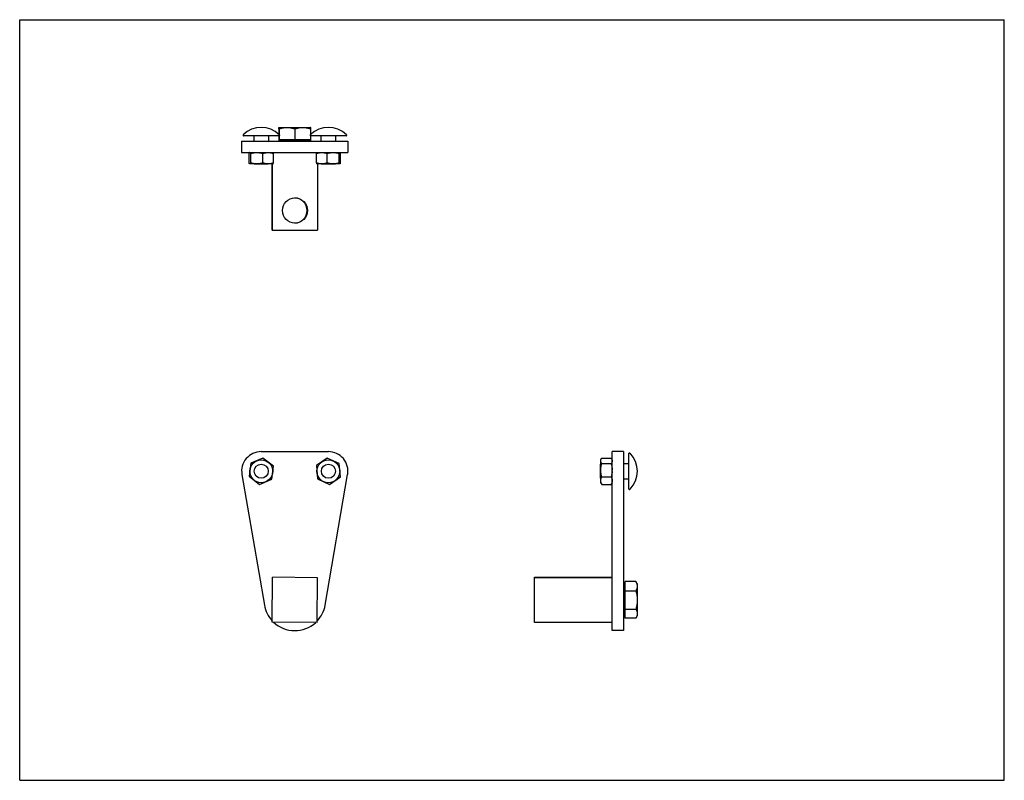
# Model space of a CAD drawing. Header units: inches. Extents: x 0 to 22, y 0 to 17.
import ezdxf

# ---------------------------------------------------------------- set-up
doc = ezdxf.new("R2010")
doc.units = ezdxf.units.IN
doc.header["$LTSCALE"] = 1.21
doc.header["$MEASUREMENT"] = 0
doc.layers.get('0').update_dxf_attribs({"linetype": 'CONTINUOUS'})
for name, color, linetype in [('520321_BL3', 7, 'CONTINUOUS'), ('532324_BL1', 7, 'CONTINUOUS'), ('807_3543_BL5', 7, 'CONTINUOUS'), ('807_3543_BL6', 7, 'CONTINUOUS'), ('961220MSS_BL4', 7, 'CONTINUOUS'), ('990801MSS_BL0', 7, 'CONTINUOUS'), ('990801MSS_BL2', 7, 'CONTINUOUS')]:
    doc.layers.add(name, color=color, linetype=linetype)

# ---------------------------------------------------------------- blocks, each defined once
blk = doc.blocks.new('990801MSS_BL0', base_point=(5.397, 10.324))
at = {"layer": '990801MSS_BL0', "color": 7, "linetype": 'CONTINUOUS'}
for p, q in [((5.124, 13.799), (5.124, 14.009)), ((5.141, 14.032), (5.138, 14.031)), ((5.162, 13.799), (5.162, 14.009)), ((5.435, 13.799), (5.435, 14.009)), ((5.653, 14.032), (5.655, 14.031)), ((5.67, 13.799), (5.67, 14.009)), ((5.141, 13.776), (5.138, 13.777)), ((5.653, 13.776), (5.141, 13.776)), ((5.653, 13.776), (5.655, 13.777)), ((5.162, 7.088), (5.124, 6.795)), ((5.435, 7.201), (5.162, 7.088)), ((5.67, 7.021), (5.435, 7.201)), ((5.631, 6.728), (5.67, 7.021)), ((5.124, 6.795), (5.358, 6.615)), ((5.358, 6.615), (5.631, 6.728))]:
    blk.add_line(p, q, dxfattribs=at)
blk.add_circle((5.397, 6.908), 0.256, dxfattribs=at)
for points, knots in [([(5.124, 14.009), (5.124, 14.01), (5.126, 14.013), (5.127, 14.017), (5.129, 14.02), (5.131, 14.023), (5.133, 14.025), (5.134, 14.027), (5.135, 14.028), (5.136, 14.029), (5.137, 14.03), (5.138, 14.03), (5.139, 14.031)], [0, 0, 0, 0, 0.16213, 0.314597, 0.456745, 0.587959, 0.707781, 0.763378, 0.816112, 0.866033, 0.913232, 1, 1, 1, 1]), ([(5.143, 14.032), (5.143, 14.032), (5.144, 14.032), (5.146, 14.032), (5.147, 14.031), (5.148, 14.03), (5.149, 14.03), (5.15, 14.028), (5.152, 14.027), (5.153, 14.026), (5.154, 14.024), (5.155, 14.022), (5.156, 14.021), (5.158, 14.019), (5.159, 14.016), (5.16, 14.013), (5.162, 14.011), (5.162, 14.009)], [0, 0, 0, 0, 0.039304, 0.07962, 0.121848, 0.16674, 0.214856, 0.266585, 0.322185, 0.381802, 0.445496, 0.513271, 0.585068, 0.660782, 0.74028, 0.823417, 1, 1, 1, 1]), ([(5.162, 14.009), (5.168, 14.011), (5.179, 14.014), (5.196, 14.019), (5.213, 14.023), (5.23, 14.026), (5.247, 14.029), (5.261, 14.03), (5.273, 14.031), (5.284, 14.032), (5.293, 14.032), (5.299, 14.032)], [0, 0, 0, 0, 0.125427, 0.250717, 0.375866, 0.500882, 0.625777, 0.750574, 0.81295, 0.875315, 1, 1, 1, 1]), ([(5.299, 14.032), (5.305, 14.032), (5.313, 14.032), (5.325, 14.031), (5.336, 14.03), (5.351, 14.029), (5.368, 14.026), (5.385, 14.023), (5.402, 14.019), (5.419, 14.014), (5.43, 14.011), (5.435, 14.009)], [0, 0, 0, 0, 0.124685, 0.18705, 0.249426, 0.374223, 0.499118, 0.624134, 0.749283, 0.874573, 1, 1, 1, 1]), ([(5.435, 14.009), (5.44, 14.011), (5.45, 14.014), (5.464, 14.019), (5.479, 14.023), (5.493, 14.026), (5.508, 14.029), (5.52, 14.03), (5.53, 14.031), (5.54, 14.032), (5.548, 14.032), (5.552, 14.032)], [0, 0, 0, 0, 0.126454, 0.252437, 0.377946, 0.503004, 0.627655, 0.75197, 0.814037, 0.876059, 1, 1, 1, 1]), ([(5.567, 14.032), (5.571, 14.031), (5.58, 14.031), (5.593, 14.029), (5.606, 14.027), (5.619, 14.024), (5.632, 14.021), (5.649, 14.016), (5.661, 14.012), (5.67, 14.009)], [0, 0, 0, 0, 0.123922, 0.248036, 0.372424, 0.497149, 0.622251, 0.74776, 1, 1, 1, 1]), ([(5.67, 14.009), (5.669, 14.01), (5.668, 14.013), (5.666, 14.017), (5.664, 14.02), (5.662, 14.023), (5.661, 14.025), (5.66, 14.027), (5.659, 14.028), (5.658, 14.029), (5.657, 14.03), (5.656, 14.03), (5.655, 14.031)], [0, 0, 0, 0, 0.16213, 0.314597, 0.456745, 0.587959, 0.707781, 0.763378, 0.816112, 0.866033, 0.913232, 1, 1, 1, 1]), ([(5.139, 13.777), (5.138, 13.778), (5.137, 13.779), (5.135, 13.78), (5.133, 13.783), (5.131, 13.785), (5.129, 13.788), (5.127, 13.792), (5.126, 13.795), (5.124, 13.798), (5.124, 13.799)], [0, 0, 0, 0, 0.086702, 0.183719, 0.292003, 0.411851, 0.543128, 0.685345, 0.83786, 1, 1, 1, 1]), ([(5.143, 13.776), (5.143, 13.776), (5.142, 13.776), (5.141, 13.776), (5.14, 13.777), (5.139, 13.777), (5.139, 13.777)], [0, 0, 0, 0, 0.238249, 0.481442, 0.734065, 1, 1, 1, 1]), ([(5.162, 13.799), (5.162, 13.797), (5.16, 13.795), (5.159, 13.792), (5.158, 13.79), (5.156, 13.787), (5.155, 13.786), (5.154, 13.784), (5.153, 13.782), (5.152, 13.781), (5.15, 13.78), (5.149, 13.779), (5.148, 13.778), (5.147, 13.777), (5.146, 13.776), (5.144, 13.776), (5.143, 13.776), (5.143, 13.776)], [0, 0, 0, 0, 0.176598, 0.259762, 0.339296, 0.415048, 0.486878, 0.554673, 0.618374, 0.677981, 0.733557, 0.785252, 0.83333, 0.878191, 0.920397, 0.960701, 1, 1, 1, 1]), ([(5.299, 13.776), (5.293, 13.776), (5.284, 13.776), (5.273, 13.777), (5.261, 13.778), (5.247, 13.779), (5.23, 13.782), (5.213, 13.785), (5.196, 13.789), (5.179, 13.794), (5.168, 13.797), (5.162, 13.799)], [0, 0, 0, 0, 0.124685, 0.187049, 0.249425, 0.374222, 0.499117, 0.624133, 0.749282, 0.874573, 1, 1, 1, 1]), ([(5.435, 13.799), (5.43, 13.797), (5.419, 13.794), (5.402, 13.789), (5.385, 13.785), (5.368, 13.782), (5.351, 13.779), (5.336, 13.778), (5.325, 13.777), (5.313, 13.776), (5.305, 13.776), (5.299, 13.776)], [0, 0, 0, 0, 0.125427, 0.250718, 0.375867, 0.500883, 0.625778, 0.750575, 0.812951, 0.875315, 1, 1, 1, 1]), ([(5.552, 13.776), (5.548, 13.776), (5.54, 13.776), (5.53, 13.777), (5.52, 13.778), (5.508, 13.779), (5.493, 13.782), (5.479, 13.785), (5.464, 13.789), (5.45, 13.794), (5.44, 13.797), (5.435, 13.799)], [0, 0, 0, 0, 0.12394, 0.185962, 0.248028, 0.372341, 0.496991, 0.62205, 0.747561, 0.873546, 1, 1, 1, 1]), ([(5.67, 13.799), (5.665, 13.797), (5.655, 13.794), (5.641, 13.789), (5.626, 13.785), (5.612, 13.782), (5.597, 13.779), (5.585, 13.778), (5.575, 13.777), (5.565, 13.776), (5.557, 13.776), (5.552, 13.776)], [0, 0, 0, 0, 0.126454, 0.252439, 0.37795, 0.503009, 0.627659, 0.751972, 0.814038, 0.87606, 1, 1, 1, 1]), ([(5.655, 13.777), (5.656, 13.778), (5.657, 13.779), (5.659, 13.78), (5.661, 13.783), (5.662, 13.785), (5.664, 13.788), (5.666, 13.792), (5.668, 13.795), (5.669, 13.798), (5.67, 13.799)], [0, 0, 0, 0, 0.086702, 0.183719, 0.292003, 0.411851, 0.543128, 0.685345, 0.83786, 1, 1, 1, 1])]:
    blk.add_open_spline(points, degree=3, knots=knots, dxfattribs=at)
blk = doc.blocks.new('532324_BL1', base_point=(9.573, 8.913))
at = {"layer": '532324_BL1', "color": 7, "linetype": 'CONTINUOUS'}
for p, q in [((5.834, 14.297), (5.834, 14.282)), ((6.459, 14.297), (6.459, 14.282)), ((5.643, 12.297), (5.643, 13.776)), ((5.651, 12.297), (5.651, 13.776)), ((6.651, 13.776), (6.651, 12.297)), ((5.643, 12.297), (6.651, 12.297)), ((5.643, 3.537), (5.651, 4.537)), ((6.651, 4.529), (5.651, 4.537)), ((6.643, 3.529), (6.651, 4.529)), ((11.504, 3.529), (11.504, 4.537)), ((11.504, 4.537), (13.239, 4.537)), ((13.239, 4.529), (11.504, 4.529)), ((13.504, 4.346), (13.489, 4.346)), ((6.643, 3.529), (5.643, 3.537)), ((13.239, 3.529), (11.504, 3.529)), ((13.239, 3.529), (13.239, 3.558)), ((13.504, 3.721), (13.489, 3.721))]:
    blk.add_line(p, q, dxfattribs=at)
blk.add_circle((6.151, 12.735), 0.28, dxfattribs=at)
blk.add_arc((6.143, 12.735), 0.28, 271.6379, 88.3622, dxfattribs=at)
for points in [[(11.662, 4.533), (11.662, 4.533), (11.662, 4.533), (11.662, 4.533), (11.662, 4.533), (11.662, 4.533), (11.662, 4.533), (11.662, 4.533), (11.662, 4.533), (11.663, 4.533), (11.664, 4.533), (11.665, 4.534), (11.666, 4.534), (11.667, 4.534), (11.668, 4.534), (11.67, 4.534), (11.672, 4.534), (11.674, 4.534), (11.678, 4.534), (11.683, 4.534), (11.689, 4.534), (11.695, 4.534), (11.702, 4.534), (11.709, 4.534), (11.717, 4.535), (11.725, 4.535), (11.734, 4.535), (11.747, 4.535), (11.764, 4.535), (11.786, 4.535), (11.81, 4.535), (11.835, 4.535), (11.861, 4.535), (11.887, 4.535), (11.914, 4.535), (11.942, 4.535), (11.969, 4.535), (11.996, 4.535), (12.023, 4.535), (12.048, 4.535), (12.073, 4.535), (12.097, 4.535), (12.119, 4.535), (12.136, 4.535), (12.149, 4.535), (12.158, 4.535), (12.166, 4.535), (12.174, 4.534), (12.181, 4.534), (12.188, 4.534), (12.194, 4.534), (12.2, 4.534), (12.205, 4.534), (12.209, 4.534), (12.211, 4.534), (12.213, 4.534), (12.215, 4.534), (12.216, 4.534), (12.217, 4.534), (12.218, 4.534), (12.219, 4.533), (12.22, 4.533), (12.221, 4.533), (12.221, 4.533), (12.221, 4.533), (12.221, 4.533), (12.221, 4.533), (12.221, 4.533), (12.222, 4.533), (12.222, 4.533), (12.222, 4.533)], [(12.222, 4.533), (12.222, 4.533), (12.222, 4.533), (12.221, 4.533), (12.221, 4.533), (12.221, 4.533), (12.221, 4.533), (12.221, 4.533), (12.221, 4.533), (12.22, 4.533), (12.219, 4.533), (12.218, 4.533), (12.217, 4.533), (12.216, 4.533), (12.215, 4.533), (12.213, 4.533), (12.211, 4.533), (12.209, 4.533), (12.205, 4.532), (12.2, 4.532), (12.194, 4.532), (12.188, 4.532), (12.181, 4.532), (12.174, 4.532), (12.166, 4.532), (12.158, 4.532), (12.149, 4.532), (12.136, 4.532), (12.119, 4.531), (12.097, 4.531), (12.073, 4.531), (12.048, 4.531), (12.023, 4.531), (11.996, 4.531), (11.969, 4.531), (11.942, 4.531), (11.914, 4.531), (11.887, 4.531), (11.861, 4.531), (11.835, 4.531), (11.81, 4.531), (11.786, 4.531), (11.764, 4.531), (11.747, 4.532), (11.734, 4.532), (11.725, 4.532), (11.717, 4.532), (11.709, 4.532), (11.702, 4.532), (11.695, 4.532), (11.689, 4.532), (11.683, 4.532), (11.678, 4.532), (11.674, 4.533), (11.672, 4.533), (11.67, 4.533), (11.668, 4.533), (11.667, 4.533), (11.666, 4.533), (11.665, 4.533), (11.664, 4.533), (11.663, 4.533), (11.662, 4.533), (11.662, 4.533), (11.662, 4.533), (11.662, 4.533), (11.662, 4.533), (11.662, 4.533), (11.662, 4.533), (11.662, 4.533), (11.662, 4.533)]]:
    blk.add_open_spline(points, degree=3, knots=[0, 0, 0, 0, 0.000062, 0.000115, 0.000185, 0.00038, 0.000648, 0.000991, 0.001407, 0.002465, 0.00382, 0.005474, 0.007425, 0.009673, 0.012216, 0.015053, 0.018182, 0.0216, 0.029298, 0.038132, 0.048077, 0.05911, 0.071205, 0.084334, 0.098463, 0.113559, 0.129586, 0.146507, 0.182858, 0.222264, 0.264344, 0.308693, 0.354885, 0.402474, 0.451002, 0.500001, 0.549001, 0.597528, 0.645117, 0.691308, 0.735657, 0.777736, 0.817142, 0.853492, 0.870412, 0.88644, 0.901536, 0.915665, 0.928794, 0.940889, 0.951922, 0.961867, 0.970701, 0.978399, 0.981818, 0.984946, 0.987783, 0.990327, 0.992575, 0.994526, 0.99618, 0.997535, 0.998593, 0.999009, 0.999352, 0.99962, 0.999815, 0.999885, 0.999938, 1, 1, 1, 1], dxfattribs=at)
blk = doc.blocks.new('990801MSS_BL2', base_point=(9.934, 10.323))
at = {"layer": '990801MSS_BL2', "color": 7, "linetype": 'CONTINUOUS'}
for p, q in [((6.629, 13.799), (6.629, 14.009)), ((6.641, 14.032), (6.64, 14.031)), ((6.871, 13.799), (6.871, 14.009)), ((7.139, 13.799), (7.139, 14.009)), ((7.165, 13.799), (7.165, 14.009)), ((6.641, 13.776), (6.64, 13.777)), ((7.153, 13.776), (6.641, 13.776)), ((6.871, 7.203), (6.629, 7.033)), ((7.139, 7.078), (6.871, 7.203)), ((7.165, 6.784), (7.139, 7.078)), ((12.983, 7.164), (12.998, 7.19)), ((12.983, 6.652), (12.983, 7.164)), ((13.005, 7.203), (13.216, 7.203)), ((13.005, 7.078), (13.216, 7.078)), ((13.239, 7.164), (13.223, 7.19)), ((6.629, 7.033), (6.655, 6.738)), ((6.655, 6.738), (6.923, 6.614)), ((6.923, 6.614), (7.165, 6.784)), ((12.983, 6.652), (12.998, 6.626)), ((13.005, 6.784), (13.216, 6.784)), ((13.005, 6.614), (13.216, 6.614)), ((13.239, 6.652), (13.223, 6.626))]:
    blk.add_line(p, q, dxfattribs=at)
blk.add_circle((6.897, 6.908), 0.256, dxfattribs=at)
for centre, radius, start, end in [((6.75, 13.728), 0.304, 94.3863, 94.6145), ((12.791, 6.931), 0.448, 356.2065, 357.043), ((13.267, 6.745), 0.293, 203.8906, 206.6803)]:
    blk.add_arc(centre, radius, start, end, dxfattribs=at)
for points, knots in [([(6.64, 14.031), (6.64, 14.031), (6.639, 14.031), (6.638, 14.03), (6.638, 14.03), (6.637, 14.029), (6.636, 14.028), (6.636, 14.026), (6.635, 14.025), (6.634, 14.024), (6.634, 14.022), (6.633, 14.02), (6.632, 14.018), (6.631, 14.015), (6.63, 14.013), (6.629, 14.011), (6.629, 14.009)], [0, 0, 0, 0, 0.033765, 0.070862, 0.111664, 0.156399, 0.205201, 0.258127, 0.315174, 0.376306, 0.441459, 0.510534, 0.659941, 0.740008, 0.823465, 1, 1, 1, 1]), ([(6.629, 14.009), (6.637, 14.012), (6.652, 14.017), (6.677, 14.024), (6.701, 14.028), (6.717, 14.03), (6.726, 14.031)], [0, 0, 0, 0, 0.2518, 0.502314, 0.751629, 1, 1, 1, 1]), ([(6.75, 14.032), (6.755, 14.032), (6.762, 14.032), (6.773, 14.031), (6.783, 14.03), (6.796, 14.029), (6.811, 14.026), (6.826, 14.023), (6.841, 14.019), (6.856, 14.014), (6.866, 14.011), (6.871, 14.009)], [0, 0, 0, 0, 0.124108, 0.186207, 0.248342, 0.372765, 0.497471, 0.622519, 0.747947, 0.873776, 1, 1, 1, 1]), ([(6.871, 14.009), (6.876, 14.011), (6.887, 14.014), (6.903, 14.019), (6.92, 14.023), (6.937, 14.026), (6.954, 14.029), (6.968, 14.03), (6.979, 14.031), (6.99, 14.032), (6.999, 14.032), (7.005, 14.032)], [0, 0, 0, 0, 0.125536, 0.2509, 0.376086, 0.501106, 0.625976, 0.750722, 0.813065, 0.875393, 1, 1, 1, 1]), ([(7.005, 14.032), (7.01, 14.032), (7.019, 14.032), (7.03, 14.031), (7.041, 14.03), (7.055, 14.029), (7.072, 14.026), (7.089, 14.023), (7.106, 14.019), (7.122, 14.014), (7.133, 14.011), (7.139, 14.009)], [0, 0, 0, 0, 0.124607, 0.186935, 0.249278, 0.374024, 0.498894, 0.623914, 0.7491, 0.874464, 1, 1, 1, 1]), ([(7.139, 14.009), (7.139, 14.011), (7.14, 14.013), (7.141, 14.016), (7.142, 14.019), (7.143, 14.021), (7.143, 14.022), (7.144, 14.024), (7.145, 14.026), (7.146, 14.027), (7.147, 14.028), (7.147, 14.03), (7.148, 14.03), (7.149, 14.031), (7.15, 14.032), (7.151, 14.032), (7.151, 14.032), (7.152, 14.032)], [0, 0, 0, 0, 0.190796, 0.27994, 0.36464, 0.444684, 0.519869, 0.590008, 0.654963, 0.71465, 0.769039, 0.818189, 0.862287, 0.901695, 0.93705, 0.969358, 1, 1, 1, 1]), ([(7.154, 14.031), (7.154, 14.031), (7.154, 14.031), (7.155, 14.03), (7.156, 14.03), (7.157, 14.029), (7.157, 14.028), (7.158, 14.026), (7.159, 14.025), (7.159, 14.024), (7.16, 14.022), (7.161, 14.02), (7.162, 14.018), (7.163, 14.015), (7.164, 14.013), (7.164, 14.011), (7.165, 14.009)], [0, 0, 0, 0, 0.033765, 0.070862, 0.111664, 0.156399, 0.205201, 0.258127, 0.315174, 0.376306, 0.441459, 0.510534, 0.659941, 0.740008, 0.823465, 1, 1, 1, 1]), ([(6.629, 13.799), (6.629, 13.798), (6.63, 13.795), (6.631, 13.793), (6.632, 13.79), (6.633, 13.788), (6.634, 13.786), (6.634, 13.784), (6.635, 13.783), (6.636, 13.782), (6.636, 13.78), (6.637, 13.779), (6.638, 13.779), (6.638, 13.778), (6.639, 13.777), (6.64, 13.777), (6.64, 13.777)], [0, 0, 0, 0, 0.176546, 0.260027, 0.340129, 0.48962, 0.558732, 0.623911, 0.685055, 0.742099, 0.795006, 0.843774, 0.888465, 0.929218, 0.966271, 1, 1, 1, 1]), ([(6.75, 13.776), (6.745, 13.776), (6.737, 13.776), (6.727, 13.777), (6.716, 13.778), (6.704, 13.779), (6.689, 13.782), (6.673, 13.785), (6.658, 13.789), (6.644, 13.794), (6.634, 13.797), (6.629, 13.799)], [0, 0, 0, 0, 0.124107, 0.186205, 0.24834, 0.372762, 0.497467, 0.622516, 0.747945, 0.873775, 1, 1, 1, 1]), ([(6.871, 13.799), (6.866, 13.797), (6.856, 13.794), (6.841, 13.789), (6.826, 13.785), (6.811, 13.782), (6.796, 13.779), (6.783, 13.778), (6.773, 13.777), (6.762, 13.776), (6.755, 13.776), (6.75, 13.776)], [0, 0, 0, 0, 0.126225, 0.252055, 0.377484, 0.502533, 0.627238, 0.75166, 0.813795, 0.875893, 1, 1, 1, 1]), ([(7.005, 13.776), (6.999, 13.776), (6.99, 13.776), (6.979, 13.777), (6.968, 13.778), (6.954, 13.779), (6.937, 13.782), (6.92, 13.785), (6.903, 13.789), (6.887, 13.794), (6.876, 13.797), (6.871, 13.799)], [0, 0, 0, 0, 0.124606, 0.186934, 0.249277, 0.374022, 0.498892, 0.623912, 0.749099, 0.874464, 1, 1, 1, 1]), ([(7.139, 13.799), (7.133, 13.797), (7.122, 13.794), (7.106, 13.789), (7.089, 13.785), (7.072, 13.782), (7.055, 13.779), (7.041, 13.778), (7.03, 13.777), (7.019, 13.776), (7.01, 13.776), (7.005, 13.776)], [0, 0, 0, 0, 0.125536, 0.250901, 0.376088, 0.501108, 0.625978, 0.750723, 0.813066, 0.875394, 1, 1, 1, 1]), ([(7.152, 13.776), (7.151, 13.776), (7.151, 13.776), (7.15, 13.776), (7.149, 13.777), (7.148, 13.778), (7.147, 13.779), (7.147, 13.78), (7.146, 13.781), (7.145, 13.782), (7.144, 13.784), (7.143, 13.786), (7.143, 13.787), (7.142, 13.79), (7.141, 13.792), (7.14, 13.795), (7.139, 13.797), (7.139, 13.799)], [0, 0, 0, 0, 0.030637, 0.06293, 0.098253, 0.137617, 0.181665, 0.23077, 0.285129, 0.344806, 0.409771, 0.479939, 0.555166, 0.635259, 0.720003, 0.809183, 1, 1, 1, 1]), ([(7.154, 13.777), (7.153, 13.776), (7.153, 13.776), (7.152, 13.776), (7.152, 13.776), (7.152, 13.776)], [0, 0, 0, 0, 0.518259, 0.761608, 1, 1, 1, 1]), ([(7.165, 13.799), (7.164, 13.798), (7.164, 13.795), (7.163, 13.793), (7.162, 13.79), (7.161, 13.788), (7.16, 13.786), (7.159, 13.784), (7.159, 13.783), (7.158, 13.782), (7.157, 13.78), (7.157, 13.779), (7.156, 13.779), (7.155, 13.778), (7.154, 13.777), (7.154, 13.777), (7.154, 13.777)], [0, 0, 0, 0, 0.176546, 0.260027, 0.340129, 0.48962, 0.558732, 0.623911, 0.685055, 0.742099, 0.795006, 0.843774, 0.888465, 0.929218, 0.966271, 1, 1, 1, 1]), ([(12.983, 7.14), (12.983, 7.142), (12.983, 7.147), (12.984, 7.153), (12.985, 7.159), (12.987, 7.166), (12.989, 7.172), (12.991, 7.178), (12.994, 7.184), (12.997, 7.188), (12.998, 7.19)], [0, 0, 0, 0, 0.119577, 0.239793, 0.361209, 0.48432, 0.609522, 0.7371, 0.867234, 1, 1, 1, 1]), ([(13.005, 7.078), (13.004, 7.081), (13, 7.086), (12.996, 7.093), (12.992, 7.101), (12.989, 7.109), (12.986, 7.117), (12.984, 7.123), (12.983, 7.128), (12.983, 7.134), (12.983, 7.138), (12.983, 7.14)], [0, 0, 0, 0, 0.135105, 0.267044, 0.395755, 0.521301, 0.643937, 0.764123, 0.823514, 0.882558, 1, 1, 1, 1]), ([(12.983, 6.931), (12.983, 6.937), (12.983, 6.946), (12.983, 6.959), (12.984, 6.971), (12.986, 6.987), (12.989, 7.005), (12.992, 7.024), (12.996, 7.042), (13, 7.06), (13.004, 7.072), (13.005, 7.078)], [0, 0, 0, 0, 0.124984, 0.187485, 0.249985, 0.374976, 0.49997, 0.62497, 0.749974, 0.874986, 1, 1, 1, 1]), ([(12.998, 7.19), (12.998, 7.191), (13.001, 7.196), (13.003, 7.2), (13.005, 7.203)], [0, 0, 0, 0, 0.246501, 1, 1, 1, 1]), ([(13.216, 7.203), (13.216, 7.202), (13.219, 7.198), (13.222, 7.193), (13.223, 7.19)], [0, 0, 0, 0, 0.253521, 1, 1, 1, 1]), ([(13.239, 7.14), (13.239, 7.138), (13.238, 7.134), (13.238, 7.128), (13.237, 7.123), (13.235, 7.117), (13.232, 7.109), (13.229, 7.101), (13.225, 7.093), (13.221, 7.086), (13.217, 7.081), (13.216, 7.078)], [0, 0, 0, 0, 0.117446, 0.176494, 0.235891, 0.35609, 0.478733, 0.604275, 0.732973, 0.864899, 1, 1, 1, 1]), ([(13.216, 7.078), (13.217, 7.072), (13.221, 7.06), (13.225, 7.042), (13.229, 7.024), (13.232, 7.005), (13.235, 6.987), (13.237, 6.971), (13.238, 6.959), (13.238, 6.946), (13.239, 6.937), (13.239, 6.931)], [0, 0, 0, 0, 0.125014, 0.250026, 0.37503, 0.50003, 0.625024, 0.750015, 0.812515, 0.875016, 1, 1, 1, 1]), ([(13.223, 7.19), (13.225, 7.188), (13.227, 7.184), (13.23, 7.178), (13.232, 7.172), (13.235, 7.166), (13.236, 7.159), (13.238, 7.153), (13.238, 7.147), (13.239, 7.142), (13.239, 7.14)], [0, 0, 0, 0, 0.132749, 0.262869, 0.390443, 0.51565, 0.638772, 0.760199, 0.880421, 1, 1, 1, 1]), ([(13.005, 6.784), (13.004, 6.79), (13, 6.802), (12.996, 6.82), (12.992, 6.838), (12.989, 6.857), (12.986, 6.875), (12.984, 6.891), (12.983, 6.903), (12.983, 6.915), (12.983, 6.925), (12.983, 6.931)], [0, 0, 0, 0, 0.125014, 0.250026, 0.37503, 0.50003, 0.625024, 0.750015, 0.812515, 0.875016, 1, 1, 1, 1]), ([(13.238, 6.902), (13.237, 6.892), (13.235, 6.872), (13.23, 6.842), (13.224, 6.813), (13.218, 6.793), (13.216, 6.784)], [0, 0, 0, 0, 0.249972, 0.49996, 0.749969, 1, 1, 1, 1]), ([(12.983, 6.699), (12.983, 6.702), (12.983, 6.708), (12.983, 6.715), (12.984, 6.722), (12.986, 6.731), (12.989, 6.742), (12.992, 6.752), (12.996, 6.763), (13, 6.773), (13.004, 6.78), (13.005, 6.784)], [0, 0, 0, 0, 0.121486, 0.182381, 0.243432, 0.366168, 0.490031, 0.61525, 0.741961, 0.870216, 1, 1, 1, 1]), ([(12.999, 6.627), (12.998, 6.63), (12.996, 6.636), (12.992, 6.644), (12.989, 6.653), (12.987, 6.662), (12.985, 6.671), (12.984, 6.681), (12.983, 6.69), (12.983, 6.696), (12.983, 6.699)], [0, 0, 0, 0, 0.128875, 0.256437, 0.382722, 0.507821, 0.631876, 0.755087, 0.877706, 1, 1, 1, 1]), ([(12.998, 6.626), (12.998, 6.625), (13.001, 6.621), (13.003, 6.617), (13.005, 6.614)], [0, 0, 0, 0, 0.246501, 1, 1, 1, 1]), ([(13.216, 6.784), (13.218, 6.78), (13.221, 6.772), (13.226, 6.761), (13.23, 6.749), (13.233, 6.741), (13.234, 6.737)], [0, 0, 0, 0, 0.254995, 0.506629, 0.754899, 1, 1, 1, 1]), ([(13.239, 6.699), (13.239, 6.695), (13.238, 6.69), (13.238, 6.683), (13.237, 6.675), (13.235, 6.666), (13.232, 6.656), (13.229, 6.645), (13.225, 6.635), (13.221, 6.624), (13.217, 6.617), (13.216, 6.614)], [0, 0, 0, 0, 0.121489, 0.182385, 0.243439, 0.366181, 0.490048, 0.615265, 0.74197, 0.870218, 1, 1, 1, 1]), ([(13.216, 6.614), (13.216, 6.615), (13.219, 6.619), (13.222, 6.623), (13.223, 6.626)], [0, 0, 0, 0, 0.253521, 1, 1, 1, 1]), ([(13.234, 6.737), (13.234, 6.734), (13.236, 6.728), (13.237, 6.718), (13.238, 6.708), (13.239, 6.702), (13.239, 6.699)], [0, 0, 0, 0, 0.252245, 0.502622, 0.751673, 1, 1, 1, 1])]:
    blk.add_open_spline(points, degree=3, knots=knots, dxfattribs=at)
blk = doc.blocks.new('520321_BL3', base_point=(9.224, 8.814))
at = {"layer": '520321_BL3', "color": 7, "linetype": 'CONTINUOUS'}
for p, q in [((4.959, 14.282), (4.959, 14.032)), ((4.959, 14.282), (7.334, 14.282)), ((7.334, 14.282), (7.334, 14.032)), ((4.959, 14.032), (7.334, 14.032)), ((5.397, 7.346), (6.897, 7.346)), ((13.239, 3.558), (13.239, 7.346)), ((13.489, 7.346), (13.239, 7.346)), ((13.489, 7.346), (13.489, 3.346)), ((4.966, 6.834), (5.469, 3.916)), ((6.824, 3.916), (7.328, 6.834)), ((13.239, 3.346), (13.239, 3.529)), ((13.489, 3.346), (13.239, 3.346))]:
    blk.add_line(p, q, dxfattribs=at)
for centre, radius, start, end in [((5.397, 6.908), 0.438, 90, 189.7943), ((6.897, 6.908), 0.438, 350.2057, 90), ((6.147, 4.033), 0.688, 189.7943, 222.8802), ((6.147, 4.033), 0.688, 316.2292, 350.2057), ((6.147, 4.033), 0.688, 226.2403, 312.8656)]:
    blk.add_arc(centre, radius, start, end, dxfattribs=at)
blk = doc.blocks.new('961220MSS_BL4', base_point=(9.795, 9.108))
at = {"layer": '961220MSS_BL4', "color": 7, "linetype": 'CONTINUOUS'}
for p, q in [((5.791, 14.561), (5.791, 14.438)), ((5.792, 14.592), (5.792, 14.592)), ((5.792, 14.592), (5.792, 14.592)), ((5.792, 14.592), (6.501, 14.592)), ((5.792, 14.592), (5.793, 14.591)), ((5.794, 14.561), (5.794, 14.436)), ((6.149, 14.561), (6.149, 14.321)), ((6.501, 14.592), (6.501, 14.592)), ((6.502, 14.438), (6.502, 14.561)), ((5.791, 14.402), (5.791, 14.321)), ((5.791, 14.321), (6.502, 14.321)), ((5.792, 14.321), (5.792, 14.297)), ((5.794, 14.402), (5.794, 14.321)), ((6.501, 14.321), (6.501, 14.297)), ((6.502, 14.321), (6.502, 14.402)), ((6.501, 14.297), (5.792, 14.297)), ((13.767, 4.442), (13.527, 4.442)), ((13.527, 3.624), (13.527, 4.442)), ((13.767, 4.442), (13.768, 4.441)), ((13.799, 4.388), (13.768, 4.441)), ((13.527, 4.388), (13.504, 4.388)), ((13.504, 3.679), (13.504, 4.388)), ((13.527, 4.236), (13.767, 4.236)), ((13.799, 4.388), (13.799, 3.679)), ((13.527, 3.827), (13.767, 3.827)), ((13.527, 3.679), (13.504, 3.679)), ((13.767, 3.624), (13.527, 3.624)), ((13.768, 3.625), (13.767, 3.624)), ((13.799, 3.679), (13.768, 3.625))]:
    blk.add_line(p, q, dxfattribs=at)
for points, knots in [([(5.791, 14.561), (5.791, 14.563), (5.791, 14.566), (5.791, 14.571), (5.792, 14.574), (5.792, 14.576), (5.792, 14.579), (5.792, 14.581), (5.792, 14.583), (5.792, 14.585), (5.792, 14.587), (5.792, 14.588), (5.792, 14.589), (5.792, 14.59), (5.792, 14.59), (5.792, 14.591), (5.792, 14.591), (5.792, 14.592), (5.792, 14.592), (5.792, 14.592), (5.792, 14.592), (5.792, 14.592), (5.792, 14.592), (5.792, 14.592)], [0, 0, 0, 0, 0.215159, 0.314982, 0.409247, 0.497637, 0.579824, 0.655477, 0.724294, 0.786008, 0.840351, 0.887074, 0.90751, 0.925961, 0.9424, 0.956803, 0.969147, 0.979423, 0.987625, 0.993754, 0.997834, 0.999135, 1, 1, 1, 1]), ([(5.793, 14.591), (5.793, 14.591), (5.793, 14.59), (5.793, 14.589), (5.793, 14.587), (5.793, 14.584), (5.793, 14.58), (5.793, 14.576), (5.793, 14.569), (5.794, 14.564), (5.794, 14.561)], [0, 0, 0, 0, 0.025544, 0.056666, 0.135173, 0.234534, 0.353593, 0.491098, 0.645612, 1, 1, 1, 1]), ([(5.794, 14.561), (5.801, 14.563), (5.815, 14.568), (5.837, 14.574), (5.859, 14.579), (5.882, 14.584), (5.904, 14.588), (5.923, 14.59), (5.938, 14.591), (5.953, 14.592), (5.964, 14.592), (5.971, 14.592)], [0, 0, 0, 0, 0.125807, 0.251354, 0.376636, 0.501668, 0.626472, 0.75109, 0.813352, 0.87559, 1, 1, 1, 1]), ([(5.971, 14.592), (5.979, 14.592), (5.99, 14.592), (6.005, 14.591), (6.02, 14.59), (6.039, 14.588), (6.061, 14.584), (6.084, 14.579), (6.106, 14.574), (6.128, 14.568), (6.142, 14.563), (6.149, 14.561)], [0, 0, 0, 0, 0.12441, 0.186648, 0.24891, 0.373528, 0.498332, 0.623364, 0.748646, 0.874193, 1, 1, 1, 1]), ([(6.149, 14.561), (6.156, 14.563), (6.171, 14.568), (6.193, 14.574), (6.214, 14.579), (6.236, 14.584), (6.259, 14.588), (6.277, 14.59), (6.292, 14.591), (6.307, 14.592), (6.318, 14.592), (6.326, 14.592)], [0, 0, 0, 0, 0.125852, 0.25143, 0.376729, 0.501762, 0.626556, 0.751152, 0.8134, 0.875623, 1, 1, 1, 1]), ([(6.326, 14.592), (6.333, 14.592), (6.344, 14.592), (6.359, 14.591), (6.374, 14.59), (6.393, 14.588), (6.415, 14.584), (6.437, 14.579), (6.459, 14.574), (6.481, 14.568), (6.495, 14.563), (6.502, 14.561)], [0, 0, 0, 0, 0.124377, 0.1866, 0.248848, 0.373444, 0.498238, 0.623271, 0.74857, 0.874148, 1, 1, 1, 1]), ([(6.502, 14.561), (6.502, 14.563), (6.502, 14.566), (6.502, 14.571), (6.502, 14.574), (6.502, 14.576), (6.502, 14.579), (6.502, 14.581), (6.502, 14.583), (6.502, 14.585), (6.502, 14.587), (6.502, 14.588), (6.501, 14.589), (6.501, 14.59), (6.501, 14.59), (6.501, 14.591), (6.501, 14.591), (6.501, 14.592), (6.501, 14.592), (6.501, 14.592), (6.501, 14.592), (6.501, 14.592), (6.501, 14.592), (6.501, 14.592)], [0, 0, 0, 0, 0.215159, 0.314982, 0.409247, 0.497637, 0.579824, 0.655477, 0.724294, 0.786008, 0.840351, 0.887074, 0.90751, 0.925961, 0.9424, 0.956803, 0.969147, 0.979423, 0.987625, 0.993754, 0.997834, 0.999135, 1, 1, 1, 1]), ([(13.768, 4.441), (13.77, 4.437), (13.775, 4.429), (13.781, 4.416), (13.786, 4.403), (13.791, 4.391), (13.794, 4.378), (13.796, 4.367), (13.798, 4.358), (13.799, 4.35), (13.799, 4.343), (13.799, 4.339)], [0, 0, 0, 0, 0.131607, 0.261108, 0.38848, 0.51379, 0.637224, 0.759095, 0.819589, 0.879864, 1, 1, 1, 1]), ([(13.799, 4.339), (13.799, 4.335), (13.799, 4.328), (13.798, 4.319), (13.796, 4.311), (13.794, 4.3), (13.79, 4.287), (13.786, 4.274), (13.78, 4.261), (13.774, 4.248), (13.77, 4.24), (13.767, 4.236)], [0, 0, 0, 0, 0.120047, 0.180282, 0.240741, 0.362562, 0.485979, 0.611305, 0.738725, 0.868299, 1, 1, 1, 1]), ([(13.767, 4.236), (13.77, 4.227), (13.774, 4.211), (13.78, 4.185), (13.786, 4.16), (13.79, 4.134), (13.794, 4.109), (13.796, 4.087), (13.798, 4.07), (13.799, 4.053), (13.799, 4.04), (13.799, 4.031)], [0, 0, 0, 0, 0.124994, 0.249992, 0.374989, 0.499988, 0.624988, 0.749988, 0.812493, 0.875002, 1, 1, 1, 1]), ([(13.799, 4.031), (13.799, 4.022), (13.799, 4.009), (13.798, 3.992), (13.796, 3.975), (13.794, 3.953), (13.79, 3.928), (13.786, 3.902), (13.78, 3.877), (13.774, 3.852), (13.77, 3.835), (13.767, 3.827)], [0, 0, 0, 0, 0.124998, 0.187507, 0.250012, 0.375012, 0.500012, 0.625011, 0.750008, 0.875006, 1, 1, 1, 1]), ([(13.767, 3.827), (13.77, 3.822), (13.774, 3.814), (13.78, 3.802), (13.786, 3.789), (13.79, 3.777), (13.794, 3.764), (13.796, 3.753), (13.798, 3.745), (13.799, 3.736), (13.799, 3.73), (13.799, 3.725)], [0, 0, 0, 0, 0.132043, 0.261854, 0.389403, 0.514749, 0.638087, 0.759744, 0.820096, 0.880212, 1, 1, 1, 1]), ([(13.799, 3.725), (13.799, 3.721), (13.799, 3.715), (13.798, 3.706), (13.796, 3.698), (13.794, 3.687), (13.791, 3.675), (13.786, 3.662), (13.781, 3.65), (13.775, 3.637), (13.77, 3.629), (13.768, 3.625)], [0, 0, 0, 0, 0.11989, 0.180052, 0.240444, 0.362159, 0.485516, 0.610844, 0.738337, 0.868064, 1, 1, 1, 1])]:
    blk.add_open_spline(points, degree=3, knots=knots, dxfattribs=at)
blk = doc.blocks.new('807_3543_BL5', base_point=(5.311, 10.592))
at = {"layer": '807_3543_BL5', "color": 7, "linetype": 'CONTINUOUS'}
for p, q in [((4.99, 14.423), (4.99, 14.412)), ((5.793, 14.402), (5, 14.402)), ((5.228, 14.402), (5.228, 14.282)), ((5.566, 14.282), (5.566, 14.402)), ((5.803, 14.423), (5.803, 14.412)), ((5.239, 13.776), (5.239, 13.772)), ((5.554, 13.772), (5.239, 13.772)), ((5.554, 13.776), (5.554, 13.772))]:
    blk.add_line(p, q, dxfattribs=at)
blk.add_circle((5.397, 6.908), 0.157, dxfattribs=at)
for centre, radius, start, end in [((5.397, 14.016), 0.578, 45.7206, 134.2794), ((5, 14.423), 0.01, 134.2794, 180), ((5, 14.412), 0.01, 180, 270), ((5.793, 14.412), 0.01, 270, 360), ((5.793, 14.423), 0.01, 0, 45.7206)]:
    blk.add_arc(centre, radius, start, end, dxfattribs=at)
blk = doc.blocks.new('807_3543_BL6', base_point=(9.979, 10.467))
at = {"layer": '807_3543_BL6', "color": 7, "linetype": 'CONTINUOUS'}
for p, q in [((6.49, 14.423), (6.49, 14.412)), ((7.293, 14.402), (6.5, 14.402)), ((6.728, 14.402), (6.728, 14.282)), ((7.066, 14.282), (7.066, 14.402)), ((7.303, 14.423), (7.303, 14.412)), ((6.739, 13.776), (6.739, 13.772)), ((7.054, 13.772), (6.739, 13.772)), ((7.054, 13.776), (7.054, 13.772)), ((13.609, 6.512), (13.609, 7.305)), ((13.619, 7.315), (13.629, 7.315)), ((12.979, 6.751), (12.979, 7.066)), ((12.979, 7.066), (12.983, 7.066)), ((13.609, 7.077), (13.489, 7.077)), ((12.979, 6.751), (12.983, 6.751)), ((13.489, 6.739), (13.609, 6.739)), ((13.619, 6.502), (13.629, 6.502))]:
    blk.add_line(p, q, dxfattribs=at)
blk.add_circle((6.897, 6.908), 0.157, dxfattribs=at)
for centre, radius, start, end in [((6.897, 14.016), 0.578, 45.7206, 134.2794), ((6.5, 14.423), 0.01, 134.2794, 180), ((6.5, 14.412), 0.01, 180, 270), ((7.293, 14.412), 0.01, 270, 360), ((7.293, 14.423), 0.01, 0, 45.7206), ((13.619, 7.305), 0.01, 90, 180), ((13.629, 7.305), 0.01, 44.2794, 90), ((13.223, 6.908), 0.578, 315.7206, 44.2794), ((13.619, 6.512), 0.01, 180, 270), ((13.629, 6.512), 0.01, 270, 315.7206)]:
    blk.add_arc(centre, radius, start, end, dxfattribs=at)

msp = doc.modelspace()

# ---------------------------------------------------------------- linework, layer by layer
at = {"color": 7, "linetype": 'CONTINUOUS'}
for p, q in [((0, 0), (0, 17)), ((0, 17), (22, 17)), ((22, 0), (22, 17)), ((0, 0), (22, 0))]:
    msp.add_line(p, q, dxfattribs=at)

# ---------------------------------------------------------------- block references
at = {"layer": '520321_BL3'}
msp.add_blockref('520321_BL3', (9.224, 8.814), dxfattribs=at)
at = {"layer": '532324_BL1'}
msp.add_blockref('532324_BL1', (9.573, 8.913), dxfattribs=at)
at = {"layer": '807_3543_BL5'}
msp.add_blockref('807_3543_BL5', (5.311, 10.592), dxfattribs=at)
at = {"layer": '807_3543_BL6'}
msp.add_blockref('807_3543_BL6', (9.979, 10.467), dxfattribs=at)
at = {"layer": '961220MSS_BL4'}
msp.add_blockref('961220MSS_BL4', (9.795, 9.108), dxfattribs=at)
at = {"layer": '990801MSS_BL0'}
msp.add_blockref('990801MSS_BL0', (5.397, 10.324), dxfattribs=at)
at = {"layer": '990801MSS_BL2'}
msp.add_blockref('990801MSS_BL2', (9.934, 10.323), dxfattribs=at)

doc.saveas('drawing.dxf')
